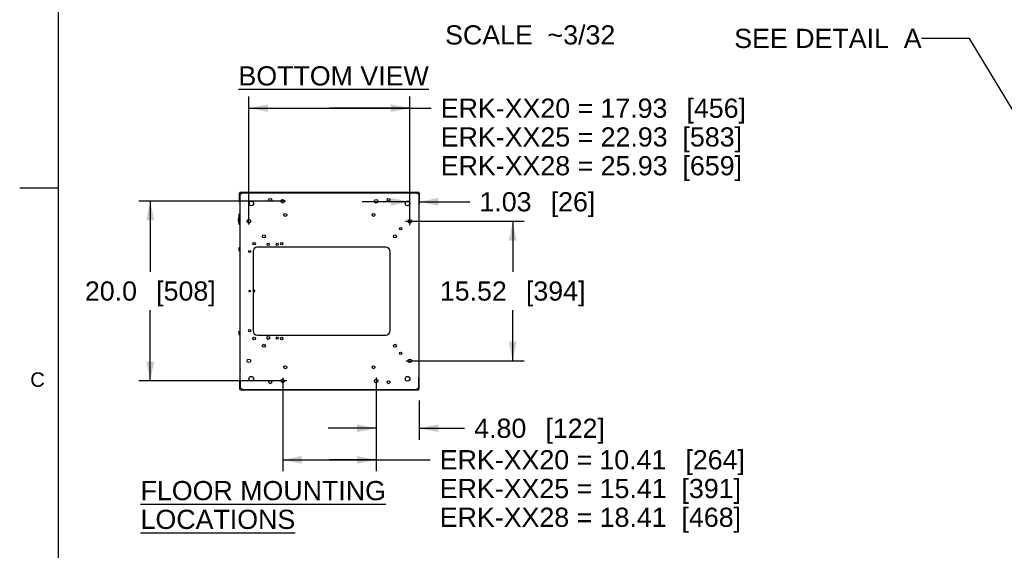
# Model space of a CAD drawing. Header units: inches. Extents: x 6 to 353, y 6 to 228.
# Tile 2 of 256: x 6 to 116, y 98 to 157. Entities that reach past the tile are written whole.
import ezdxf
from ezdxf.enums import TextEntityAlignment as Align

# ---------------------------------------------------------------- set-up
doc = ezdxf.new("R2010")
doc.units = ezdxf.units.IN
doc.header["$LTSCALE"] = 19.946667
doc.header["$MEASUREMENT"] = 0
doc.layers.get('0').update_dxf_attribs({"linetype": 'CONTINUOUS'})
doc.layers.add('03_ALL_AXES', color=7, linetype='CONTINUOUS')
doc.layers.add('09_ALL_DETAIL_ITEMS', color=7, linetype='CONTINUOUS')
doc.styles.get("Standard").update_dxf_attribs({"font": 'arial.ttf'})
doc.styles.add('TEXTSTYLE_2', font='arial.ttf')
doc.dimstyles.new('DIMSTYLE_2', dxfattribs={"dimtxt": 2.133333, "dimasz": 2.133333, "dimexe": 0.06, "dimexo": 0.0625, "dimgap": 0.05, "dimtad": 0, "dimtih": 1, "dimtoh": 1, "dimzin": 4, "dimdsep": 46, "dimtxsty": 'Standard', "dimblk": '_FILLED', "dimblk1": '_FILLED', "dimblk2": '_FILLED', "dimcen": 0.09, "dimadec": 0, "dimazin": 0, "dimtfac": 1, "dimtofl": 0, "dimtmove": 0, "dimatfit": 3, "dimldrblk": '_FILLED', "dimfxl": 0, "dimtolj": 1, "dimtzin": 4, "dimarcsym": 0})
doc.dimstyles.new('DIMSTYLE_7', dxfattribs={"dimtxt": 2.133333, "dimasz": 2.133333, "dimexe": 0.06, "dimexo": 0.0625, "dimgap": 0.05, "dimtad": 0, "dimtih": 1, "dimtoh": 1, "dimdec": 1, "dimzin": 4, "dimdsep": 46, "dimtxsty": 'Standard', "dimblk": '_FILLED', "dimblk1": '_FILLED', "dimblk2": '_FILLED', "dimcen": 0.09, "dimadec": 0, "dimazin": 0, "dimtfac": 1, "dimtdec": 1, "dimtofl": 0, "dimtmove": 0, "dimatfit": 3, "dimldrblk": '_FILLED', "dimfxl": 0, "dimtolj": 1, "dimtzin": 4, "dimarcsym": 0})
doc.dimstyles.get("Standard").update_dxf_attribs({"dimtxt": 2.133333, "dimasz": 2.133333, "dimexe": 0.06, "dimexo": 0.0625, "dimgap": 0.09, "dimtad": 0, "dimtih": 1, "dimtoh": 1, "dimdec": 3, "dimzin": 4, "dimdsep": 46, "dimtxsty": 'Standard', "dimblk": '_FILLED', "dimblk1": '_FILLED', "dimblk2": '_FILLED', "dimcen": 0.09, "dimadec": 0, "dimazin": 0, "dimtp": 0.01, "dimtm": 0.01, "dimtfac": 1, "dimtdec": 3, "dimtofl": 0, "dimtmove": 0, "dimatfit": 3, "dimldrblk": '_FILLED', "dimfxl": 0, "dimtolj": 1, "dimtzin": 4, "dimarcsym": 0})

# ---------------------------------------------------------------- blocks, each defined once
blk = doc.blocks.new('_FILLED')
at = {"color": 0, "linetype": 'ByBlock'}
blk.add_solid([(0, 0), (-1, 0.2), (-1, -0.2)], dxfattribs=at)
blk = doc.blocks.new('*D33')
at = {"color": 7, "linetype": 'Continuous'}
for p, q in [((35.68, 117.55), (35.68, 107.15)), ((46.09, 117.6), (46.09, 107.15)), ((35.68, 108.43), (40.88, 108.43)), ((46.09, 108.43), (40.88, 108.43)), ((40.88, 108.43), (52.1, 108.43))]:
    blk.add_line(p, q, dxfattribs=at)
at = {"color": 7, "linetype": 'Continuous', "xscale": 2.1333333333, "yscale": 2.1333333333, "zscale": 2.1333333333, "rotation": 180}
blk.add_blockref('_FILLED', (35.68, 108.43), dxfattribs=at)
at = {"color": 7, "linetype": 'Continuous', "xscale": 2.1333333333, "yscale": 2.1333333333, "zscale": 2.1333333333}
blk.add_blockref('_FILLED', (46.09, 108.43), dxfattribs=at)
at = {"color": 7, "linetype": 'Continuous'}
for s, height, p in [('[', 2.13, (80.53, 107.37)), (']', 2.13, (86.33, 107.37)), ('ERK-XX20 = ', 2.1333, (53.17, 107.37)), ('10.41', 2.133, (70.94, 107.37)), ('264', 2.133, (81.35, 107.37)), ('ERK-XX25 = 15.41  [391]', 2.1333, (53.17, 104.17)), ('ERK-XX28 = 18.41  [468]', 2.1333, (53.17, 100.97))]:
    blk.add_text(s, height=height, dxfattribs=at).set_placement(p)
blk = doc.blocks.new('*D34')
at = {"color": 7, "linetype": 'Continuous'}
for p, q in [((35.98, 137.2), (19.66, 137.2)), ((20.94, 137.2), (20.94, 129.34)), ((20.94, 117.21), (20.94, 125.07)), ((36.16, 117.21), (19.66, 117.21))]:
    blk.add_line(p, q, dxfattribs=at)
at = {"color": 7, "linetype": 'Continuous', "xscale": 2.1333333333, "yscale": 2.1333333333, "zscale": 2.1333333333}
for p, rotation in [((20.94, 137.2), 90), ((20.94, 117.21), 270)]:
    blk.add_blockref('_FILLED', p, dxfattribs=dict(at, rotation=rotation))
at = {"color": 7, "linetype": 'Continuous'}
for s, height, p in [('20.0', 2.133, (16.56, 126.14)), ('[', 2.13, (22.01, 126.14)), ('508', 2.133, (24.91, 126.14)), (']', 2.13, (27.81, 126.14))]:
    blk.add_text(s, height=height, dxfattribs=at).set_placement(p, align=Align.CENTER)
blk = doc.blocks.new('*D35')
at = {"color": 7, "linetype": 'Continuous'}
for p, q in [((31.92, 134.62), (31.92, 148.83)), ((49.85, 134.53), (49.85, 148.83)), ((31.92, 147.55), (40.88, 147.55)), ((49.85, 147.55), (40.88, 147.55)), ((40.88, 147.55), (52.22, 147.55))]:
    blk.add_line(p, q, dxfattribs=at)
at = {"color": 7, "linetype": 'Continuous', "xscale": 2.1333333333, "yscale": 2.1333333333, "zscale": 2.1333333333, "rotation": 180}
blk.add_blockref('_FILLED', (31.92, 147.55), dxfattribs=at)
at = {"color": 7, "linetype": 'Continuous', "xscale": 2.1333333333, "yscale": 2.1333333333, "zscale": 2.1333333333}
blk.add_blockref('_FILLED', (49.85, 147.55), dxfattribs=at)
at = {"color": 7, "linetype": 'Continuous'}
for s, height, p in [('ERK-XX20 = ', 2.1333, (53.28, 146.48)), ('17.93', 2.133, (71.06, 146.48)), ('[', 2.13, (80.64, 146.48)), ('456', 2.133, (81.47, 146.48)), (']', 2.13, (86.44, 146.48)), ('ERK-XX25 = 22.93  [583]', 2.1333, (53.28, 143.28)), ('ERK-XX28 = 25.93  [659]', 2.1333, (53.28, 140.08))]:
    blk.add_text(s, height=height, dxfattribs=at).set_placement(p)
blk = doc.blocks.new('*D36')
at = {"color": 7, "linetype": 'Continuous'}
for p, q in [((49.37, 134.96), (62.57, 134.96)), ((61.29, 134.96), (61.29, 129.34)), ((61.29, 119.44), (61.29, 125.07)), ((49.42, 119.44), (62.57, 119.44))]:
    blk.add_line(p, q, dxfattribs=at)
at = {"color": 7, "linetype": 'Continuous', "xscale": 2.1333333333, "yscale": 2.1333333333, "zscale": 2.1333333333}
for p, rotation in [((61.29, 134.96), 90), ((61.29, 119.44), 270)]:
    blk.add_blockref('_FILLED', p, dxfattribs=dict(at, rotation=rotation))
at = {"color": 7, "linetype": 'Continuous'}
for s, height, p in [('15.52', 2.133, (56.91, 126.14)), ('[', 2.13, (63.18, 126.14)), ('394', 2.133, (66.08, 126.14)), (']', 2.13, (68.98, 126.14))]:
    blk.add_text(s, height=height, dxfattribs=at).set_placement(p, align=Align.CENTER)
blk = doc.blocks.new('*D39')
at = {"color": 7, "linetype": 'Continuous'}
for p, q in [((46.09, 115.87), (46.09, 110.66)), ((50.88, 115.01), (50.88, 110.66)), ((46.09, 111.94), (40.75, 111.94)), ((50.88, 111.94), (55.94, 111.94))]:
    blk.add_line(p, q, dxfattribs=at)
at = {"color": 7, "linetype": 'Continuous', "xscale": 2.1333333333, "yscale": 2.1333333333, "zscale": 2.1333333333}
blk.add_blockref('_FILLED', (46.09, 111.94), dxfattribs=at)
at = {"color": 7, "linetype": 'Continuous', "xscale": 2.1333333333, "yscale": 2.1333333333, "zscale": 2.1333333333, "rotation": 180}
blk.add_blockref('_FILLED', (50.88, 111.94), dxfattribs=at)
at = {"color": 7, "linetype": 'Continuous'}
for s, height, p in [('4.80', 2.133, (57.01, 110.87)), ('[', 2.13, (64.94, 110.87)), ('122', 2.133, (65.76, 110.87)), (']', 2.13, (70.73, 110.87))]:
    blk.add_text(s, height=height, dxfattribs=at).set_placement(p)
blk = doc.blocks.new('*D40')
at = {"color": 7, "linetype": 'Continuous'}
for p, q in [((49.85, 136.3), (49.85, 138.41)), ((49.85, 137.13), (44.52, 137.13)), ((50.88, 137.13), (56.52, 137.13))]:
    blk.add_line(p, q, dxfattribs=at)
at = {"color": 7, "linetype": 'Continuous', "xscale": 2.1333333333, "yscale": 2.1333333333, "zscale": 2.1333333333}
blk.add_blockref('_FILLED', (49.85, 137.13), dxfattribs=at)
at = {"color": 7, "linetype": 'Continuous', "xscale": 2.1333333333, "yscale": 2.1333333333, "zscale": 2.1333333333, "rotation": 180}
blk.add_blockref('_FILLED', (50.88, 137.13), dxfattribs=at)
at = {"color": 7, "linetype": 'Continuous'}
for s, height, p in [('1.03', 2.133, (57.59, 136.07)), ('[', 2.13, (65.52, 136.07)), ('26', 2.133, (66.35, 136.07)), (']', 2.13, (69.66, 136.07))]:
    blk.add_text(s, height=height, dxfattribs=at).set_placement(p)

msp = doc.modelspace()

# ---------------------------------------------------------------- linework, layer by layer
at = {"color": 7, "linetype": 'Continuous'}
for p, q in [((10.6667, 228.2667), (10.6667, 10.6667)), ((10.6667, 138.6667), (6.4, 138.6667)), ((31.0117, 138.1892), (50.7537, 138.1892)), ((31.0117, 138.1422), (50.7537, 138.1422)), ((31.0627, 138.1422), (31.0627, 138.0822)), ((50.7027, 138.1422), (50.7027, 138.0822)), ((30.8827, 137.0872), (30.8827, 138.0602)), ((30.8827, 137.0872), (30.9297, 137.0872)), ((30.9297, 137.0872), (30.9297, 138.0602)), ((30.9427, 116.3822), (30.9427, 138.0222)), ((30.9427, 138.0222), (31.0927, 138.0222)), ((30.9527, 138.0222), (30.9527, 138.0682)), ((30.9849, 138.0682), (30.9527, 138.0682)), ((30.9527, 138.0486), (30.9733, 138.0486)), ((31.0927, 138.025), (31.0852, 138.0707)), ((31.0927, 138.0132), (31.0927, 138.025)), ((50.6802, 138.0707), (50.6727, 138.025)), ((50.6727, 138.0132), (50.6727, 138.025)), ((50.8227, 138.0222), (50.6727, 138.0222)), ((50.8227, 138.0222), (50.8227, 116.3822)), ((50.8227, 137.8252), (50.8357, 137.8252)), ((50.8227, 137.7227), (50.8357, 137.7227)), ((50.8357, 138.0602), (50.8357, 136.9002)), ((50.8827, 138.0602), (50.8827, 136.9002)), ((31.9302, 137.0184), (31.9758, 137.0009)), ((31.9537, 136.83), (31.9748, 136.928)), ((50.8827, 136.9002), (50.8357, 136.9002)), ((30.7766, 135.3594), (30.7769, 135.3605)), ((30.7766, 135.3594), (30.7769, 135.3605)), ((30.8097, 135.4706), (30.8097, 135.4707)), ((30.8097, 135.4706), (30.8097, 135.4707)), ((30.8198, 135.4949), (30.8201, 135.4955)), ((30.8198, 135.4949), (30.8201, 135.4955)), ((30.8289, 135.5142), (30.8292, 135.5149)), ((30.8289, 135.5142), (30.8292, 135.5149)), ((30.8365, 135.5291), (30.8366, 135.5292)), ((30.8431, 134.8412), (30.8422, 134.8488)), ((30.8424, 135.5399), (30.8431, 135.546)), ((30.8427, 135.5403), (30.8449, 135.544)), ((30.8428, 135.5403), (30.8451, 135.5444)), ((30.8448, 135.546), (30.8431, 135.546)), ((30.8763, 135.7842), (30.8448, 135.7527)), ((30.8448, 134.6346), (30.8448, 135.7527)), ((30.8763, 134.6031), (30.8763, 135.7842)), ((30.9433, 135.7842), (30.8763, 135.7842)), ((31.7504, 134.8502), (31.7504, 135.0774)), ((30.8431, 134.8412), (30.8448, 134.8412)), ((30.8448, 134.6346), (30.8763, 134.6031)), ((30.8763, 134.6031), (30.9433, 134.6031)), ((30.8068, 132.0287), (30.9133, 132.0287)), ((30.8068, 131.8742), (30.9133, 131.8742)), ((30.8068, 131.7197), (30.9133, 131.7197)), ((30.9027, 132.0287), (30.9197, 132.067)), ((30.9027, 131.7197), (30.9197, 131.6813)), ((30.8068, 122.6847), (30.9133, 122.6847)), ((30.8068, 122.5302), (30.9133, 122.5302)), ((30.8068, 122.3757), (30.9133, 122.3757)), ((30.9027, 122.6847), (30.9197, 122.723)), ((30.9027, 122.3757), (30.9197, 122.3373)), ((30.8827, 117.3172), (30.8827, 116.3442)), ((30.8827, 117.3172), (30.9297, 117.3172)), ((30.9297, 117.3172), (30.9297, 116.3442)), ((50.8827, 117.5042), (50.8357, 117.5042)), ((50.8357, 116.3442), (50.8357, 117.5042)), ((50.8827, 116.3442), (50.8827, 117.5042)), ((30.9427, 116.3822), (31.0927, 116.3822)), ((30.9527, 116.3362), (30.9527, 116.3822)), ((30.9527, 116.3557), (30.9733, 116.3557)), ((30.9849, 116.3362), (30.9527, 116.3362)), ((31.0117, 116.2622), (50.7537, 116.2622)), ((31.0117, 116.2152), (50.7537, 116.2152)), ((31.0627, 116.2622), (31.0627, 116.3222)), ((31.0852, 116.3337), (31.0927, 116.3793)), ((31.0927, 116.3912), (31.0927, 116.3793)), ((50.6727, 116.3912), (50.6727, 116.3793)), ((50.6727, 116.3822), (50.8227, 116.3822)), ((50.6727, 116.3793), (50.6802, 116.3337)), ((50.7027, 116.2622), (50.7027, 116.3222)), ((50.8357, 116.6817), (50.8227, 116.6817)), ((50.8357, 116.5792), (50.8227, 116.5792))]:
    msp.add_line(p, q, dxfattribs=at)
for centre, radius, start, end in [((31.0117, 138.0602), 0.129, 90, 180), ((31.0117, 138.0602), 0.082, 90, 180), ((50.7537, 138.0602), 0.129, 0, 90), ((50.7537, 138.0602), 0.082, 0, 90), ((31.0117, 137.1562), 0.129, 217.929901, 235.286601), ((31.0117, 137.1562), 0.082, 205.413662, 212.117975), ((31.1237, 137.9693), 0.171, 110.921978, 161.945799), ((31.1237, 137.9693), 0.081, 117.836681, 134.653008), ((29.9684, 137.8748), 1.1339, 9.947153, 10.588152), ((50.6327, 137.9607), 0.09, 43.37399, 59.361719), ((51.797, 137.8748), 1.1339, 169.411848, 170.052847), ((50.6327, 137.9607), 0.18, 20.047292, 67.007226), ((50.7537, 136.9692), 0.082, 327.882025, 334.586338), ((50.7537, 136.9692), 0.129, 304.713399, 322.070099), ((31.6246, 135.1974), 0.8643, 176.631274, 180.248246), ((31.5406, 135.2013), 0.7802, 175.704943, 176.562216), ((31.5334, 135.2013), 0.7731, 175.662009, 176.527045), ((31.5527, 135.1999), 0.7924, 172.142952, 175.663932), ((31.5364, 135.2017), 0.776, 172.109825, 175.704843), ((31.5255, 135.2031), 0.765, 171.686826, 172.101979), ((31.5181, 135.2042), 0.7575, 171.687073, 172.106095), ((31.5162, 135.2045), 0.7556, 168.170372, 171.691376), ((31.5159, 135.2045), 0.7553, 168.166721, 171.689), ((31.4877, 135.2102), 0.7265, 164.655132, 168.065095), ((31.4875, 135.2103), 0.7263, 164.656342, 168.067463), ((31.4696, 135.215), 0.7078, 164.451757, 164.642163), ((31.4651, 135.2162), 0.7032, 164.444373, 164.636541), ((31.4572, 135.2184), 0.695, 161.527963, 164.448342), ((31.4556, 135.219), 0.6933, 161.52726, 164.455662), ((31.4286, 135.2277), 0.6649, 161.225588, 161.50695), ((31.3977, 135.2383), 0.6323, 161.227649, 161.522143), ((31.4277, 135.228), 0.664, 160.805948, 161.225485), ((31.3693, 135.2479), 0.6023, 160.787235, 161.227737), ((31.4215, 135.2302), 0.6574, 158.54546, 160.823847), ((31.4191, 135.2311), 0.6548, 158.542914, 160.809274), ((31.3807, 135.2461), 0.6136, 156.075307, 158.523713), ((31.376, 135.248), 0.6085, 156.062219, 158.531072), ((31.3228, 135.2716), 0.5504, 153.835604, 155.987669), ((31.3222, 135.2718), 0.5496, 153.830879, 155.983826), ((31.2554, 135.3045), 0.4753, 151.8023, 153.722497), ((31.2519, 135.3063), 0.4713, 151.790464, 153.726927), ((31.1925, 135.3379), 0.4041, 150.075831, 151.768444), ((31.1888, 135.34), 0.3998, 150.071283, 151.754476), ((31.1951, 135.3358), 0.4074, 149.872509, 149.996349), ((31.1793, 135.3453), 0.389, 149.902861, 150.049758), ((30.9307, 132.0622), 0.012, 0, 156.063326), ((30.9307, 131.6862), 0.012, 203.936674, 360), ((32.4427, 127.2022), 0.098, 228.862585, 131.137415), ((32.4427, 127.2022), 0.078, 214.405322, 145.594678), ((32.4427, 127.2022), 0.0749, 210.686041, 149.313959), ((30.9307, 122.7182), 0.012, 0, 156.063326), ((30.9307, 122.3422), 0.012, 203.936674, 360), ((31.0117, 117.2482), 0.129, 124.713399, 142.070099), ((50.7537, 117.4352), 0.082, 25.413662, 32.117975), ((50.7537, 117.4352), 0.129, 37.929901, 55.286601), ((31.0117, 116.3442), 0.129, 180, 270), ((31.0117, 116.3442), 0.082, 180, 270), ((31.0117, 117.2482), 0.082, 147.882025, 154.586338), ((31.1237, 116.4351), 0.171, 198.054201, 249.078022), ((31.1237, 116.4351), 0.081, 225.346992, 242.163319), ((29.9684, 116.5295), 1.1339, 349.411848, 350.052847), ((50.6327, 116.4437), 0.09, 300.638281, 316.62601), ((51.797, 116.5295), 1.1339, 189.947153, 190.588152), ((50.6327, 116.4437), 0.18, 292.992774, 339.952708), ((50.7537, 116.3442), 0.129, 270, 360), ((50.7537, 116.3442), 0.082, 270, 360)]:
    msp.add_arc(centre, radius, start, end, dxfattribs=at)
for points, knots in [([(31.0777, 138.1085), (31.0757, 138.117), (31.0728, 138.128), (31.0676, 138.1393), (31.0641, 138.1422), (31.0627, 138.1422)], [0, 0, 0, 0, 0.68725354, 0.88533437, 1, 1, 1, 1]), ([(50.7027, 138.1422), (50.7005, 138.1422), (50.6957, 138.1362), (50.6919, 138.1246), (50.6868, 138.1059), (50.684, 138.0914), (50.6825, 138.0832)], [0, 0, 0, 0, 0.10118931, 0.30158368, 0.6060466, 1, 1, 1, 1]), ([(31.0727, 138.074), (31.0719, 138.0752), (31.0696, 138.0787), (31.0656, 138.0822), (31.0627, 138.0822)], [0, 0, 0, 0, 0.32981131, 1, 1, 1, 1]), ([(31.0827, 138.0513), (31.0819, 138.0536), (31.079, 138.0613), (31.0758, 138.069), (31.0727, 138.074)], [0, 0, 0, 0, 0.29133584, 1, 1, 1, 1]), ([(31.0829, 138.0832), (31.0825, 138.0855), (31.0809, 138.0939), (31.0791, 138.1024), (31.0777, 138.1085)], [0, 0, 0, 0, 0.26909674, 1, 1, 1, 1]), ([(31.0927, 138.0195), (31.0919, 138.0223), (31.0887, 138.033), (31.0854, 138.0436), (31.0827, 138.0513)], [0, 0, 0, 0, 0.26314209, 1, 1, 1, 1]), ([(50.7027, 138.0822), (50.7001, 138.0822), (50.6938, 138.0772), (50.6848, 138.0589), (50.6793, 138.0414), (50.6753, 138.0283)], [0, 0, 0, 0, 0.12676031, 0.33853468, 1, 1, 1, 1]), ([(31.9758, 137.0009), (31.9752, 137.0012), (31.9739, 137.0014), (31.9717, 137.0011), (31.9694, 137.0002), (31.9658, 136.9981), (31.9608, 136.9937), (31.9544, 136.9866), (31.9474, 136.9773), (31.9397, 136.9659), (31.9314, 136.9524), (31.9259, 136.9427), (31.9231, 136.9375)], [0, 0, 0, 0, 0.02213712, 0.04666715, 0.07537926, 0.10936924, 0.19528853, 0.30675332, 0.4439032, 0.60606315, 0.79205751, 1, 1, 1, 1]), ([(31.9748, 136.928), (31.9759, 136.9331), (31.9779, 136.9428), (31.9802, 136.9566), (31.9816, 136.9686), (31.9822, 136.9789), (31.982, 136.9873), (31.9811, 136.9931), (31.9799, 136.9967), (31.9785, 136.9991), (31.9769, 137.0005), (31.9758, 137.0009)], [0, 0, 0, 0, 0.20764722, 0.39293662, 0.55424335, 0.69064477, 0.80171633, 0.88788651, 0.92231985, 0.9517396, 1, 1, 1, 1]), ([(30.7603, 135.1936), (30.7603, 135.2027), (30.7605, 135.2209), (30.7612, 135.2391), (30.7618, 135.2481)], [0, 0, 0, 0, 0.50036333, 1, 1, 1, 1]), ([(30.845, 134.8442), (30.8438, 134.8463), (30.8409, 134.8514), (30.8359, 134.8607), (30.8297, 134.873), (30.8196, 134.8949), (30.8062, 134.9281), (30.7912, 134.9737), (30.7782, 135.0248), (30.7683, 135.0794), (30.762, 135.136), (30.7604, 135.1743), (30.7603, 135.1936)], [0, 0, 0, 0, 0.01960452, 0.04863453, 0.08688731, 0.13362981, 0.24809831, 0.38268331, 0.52948003, 0.68326191, 0.84078367, 1, 1, 1, 1]), ([(30.9133, 132.0287), (30.9117, 132.0223), (30.9087, 132.0096), (30.9053, 131.9904), (30.9032, 131.9709), (30.9025, 131.9514), (30.9032, 131.9319), (30.9053, 131.9125), (30.9087, 131.8932), (30.9117, 131.8805), (30.9133, 131.8742)], [0, 0, 0, 0, 0.12543643, 0.25053425, 0.37534922, 0.5, 0.62465078, 0.74946575, 0.87456357, 1, 1, 1, 1]), ([(30.9133, 131.8742), (30.9117, 131.8678), (30.9087, 131.8551), (30.9053, 131.8359), (30.9032, 131.8164), (30.9027, 131.8034), (30.9027, 131.7969)], [0, 0, 0, 0, 0.25087296, 0.50106863, 0.75069853, 1, 1, 1, 1]), ([(30.9027, 131.7969), (30.9027, 131.7904), (30.9032, 131.7774), (30.9053, 131.758), (30.9087, 131.7387), (30.9117, 131.726), (30.9133, 131.7197)], [0, 0, 0, 0, 0.24930149, 0.4989314, 0.74912706, 1, 1, 1, 1]), ([(30.9133, 122.6847), (30.9117, 122.6783), (30.9087, 122.6656), (30.9053, 122.6464), (30.9032, 122.6269), (30.9025, 122.6074), (30.9032, 122.5879), (30.9053, 122.5685), (30.9087, 122.5492), (30.9117, 122.5365), (30.9133, 122.5302)], [0, 0, 0, 0, 0.12543643, 0.25053425, 0.37534922, 0.5, 0.62465078, 0.74946575, 0.87456357, 1, 1, 1, 1]), ([(30.9133, 122.5302), (30.9117, 122.5238), (30.9087, 122.5111), (30.9053, 122.4919), (30.9032, 122.4724), (30.9027, 122.4594), (30.9027, 122.4529)], [0, 0, 0, 0, 0.25087296, 0.50106863, 0.75069853, 1, 1, 1, 1]), ([(30.9027, 122.4529), (30.9027, 122.4464), (30.9032, 122.4334), (30.9053, 122.414), (30.9087, 122.3947), (30.9117, 122.382), (30.9133, 122.3757)], [0, 0, 0, 0, 0.24930149, 0.4989314, 0.74912706, 1, 1, 1, 1]), ([(31.0627, 116.3222), (31.0653, 116.3222), (31.0715, 116.3271), (31.0806, 116.3454), (31.0861, 116.3629), (31.0901, 116.376)], [0, 0, 0, 0, 0.12676031, 0.33853468, 1, 1, 1, 1]), ([(31.0627, 116.2622), (31.0648, 116.2622), (31.0697, 116.2682), (31.0735, 116.2797), (31.0786, 116.2985), (31.0814, 116.313), (31.0829, 116.3212)], [0, 0, 0, 0, 0.10118931, 0.30158368, 0.6060466, 1, 1, 1, 1]), ([(50.6727, 116.3848), (50.6735, 116.382), (50.6767, 116.3714), (50.68, 116.3608), (50.6827, 116.3531)], [0, 0, 0, 0, 0.26314209, 1, 1, 1, 1]), ([(50.6825, 116.3212), (50.6829, 116.3189), (50.6845, 116.3104), (50.6863, 116.302), (50.6877, 116.2959)], [0, 0, 0, 0, 0.26909674, 1, 1, 1, 1]), ([(50.6827, 116.3531), (50.6835, 116.3508), (50.6864, 116.3431), (50.6896, 116.3354), (50.6927, 116.3304)], [0, 0, 0, 0, 0.29133584, 1, 1, 1, 1]), ([(50.6877, 116.2959), (50.6897, 116.2874), (50.6926, 116.2764), (50.6978, 116.2651), (50.7012, 116.2622), (50.7027, 116.2622)], [0, 0, 0, 0, 0.68725354, 0.88533437, 1, 1, 1, 1]), ([(50.6927, 116.3304), (50.6935, 116.3292), (50.6958, 116.3256), (50.6998, 116.3222), (50.7027, 116.3222)], [0, 0, 0, 0, 0.32981131, 1, 1, 1, 1])]:
    msp.add_open_spline(points, degree=3, knots=knots, dxfattribs=at)
at = {"layer": '03_ALL_AXES', "color": 7, "linetype": 'Continuous'}
for p, q in [((30.9427, 137.7778), (30.9297, 137.7908)), ((30.9427, 137.4386), (30.9297, 137.4256)), ((50.8227, 137.6843), (50.8357, 137.6973)), ((50.8227, 137.3451), (50.8357, 137.3321)), ((30.7927, 132.0282), (30.793, 132.0287)), ((30.7927, 132.0282), (30.7927, 131.7202)), ((30.7927, 131.7202), (30.793, 131.7197)), ((30.793, 132.0287), (30.8068, 132.0287)), ((30.8068, 131.7197), (30.793, 131.7197)), ((32.3787, 131.6002), (32.3787, 122.8042)), ((47.1367, 132.1002), (32.8787, 132.1002)), ((47.6367, 122.8042), (47.6367, 131.6002)), ((30.7927, 122.6842), (30.793, 122.6847)), ((30.7927, 122.6842), (30.7927, 122.3762)), ((30.7927, 122.3762), (30.793, 122.3757)), ((30.793, 122.6847), (30.8068, 122.6847)), ((30.8068, 122.3757), (30.793, 122.3757)), ((32.8787, 122.3042), (47.1367, 122.3042)), ((30.9183, 120.0191), (30.9183, 120.0441)), ((30.9427, 120.0441), (30.9183, 120.0441)), ((30.9427, 120.0191), (30.9183, 120.0191)), ((30.9323, 118.3626), (30.9323, 118.5966)), ((30.9427, 118.5966), (30.9323, 118.5966)), ((30.9427, 118.3626), (30.9323, 118.3626)), ((30.9427, 116.9658), (30.9297, 116.9788)), ((30.9427, 116.6266), (30.9297, 116.6136)), ((50.8227, 117.0593), (50.8357, 117.0723)), ((50.8227, 116.7201), (50.8357, 116.7071))]:
    msp.add_line(p, q, dxfattribs=at)
for centre, radius in [((32.1797, 136.9522), 0.26), ((34.3021, 137.3503), 0.1615), ((35.6797, 137.1972), 0.203), ((46.0857, 137.1972), 0.203), ((47.4633, 137.3503), 0.1615), ((49.5857, 136.9522), 0.26), ((31.9156, 134.9638), 0.203), ((35.9758, 135.6766), 0.1615), ((45.7896, 135.6766), 0.1615), ((49.8498, 134.9638), 0.203), ((48.8227, 134.1422), 0.128), ((33.5893, 133.2901), 0.1615), ((48.1761, 133.2901), 0.1615), ((32.0037, 131.6002), 0.125), ((32.5037, 132.4752), 0.1405), ((34.0677, 132.4122), 0.128), ((35.0677, 132.4122), 0.128), ((35.5687, 132.4752), 0.1405), ((32.0037, 127.2022), 0.094), ((32.0037, 122.8042), 0.125), ((32.5037, 121.9292), 0.1405), ((34.0677, 121.9922), 0.1685), ((35.0677, 121.9922), 0.128), ((35.5687, 121.9292), 0.1405), ((33.5893, 121.1143), 0.1615), ((48.1761, 121.1143), 0.1615), ((31.9156, 119.4406), 0.203), ((48.8227, 120.2622), 0.128), ((49.8498, 119.4406), 0.203), ((35.9758, 118.7278), 0.1615), ((45.7896, 118.7278), 0.1615), ((32.1797, 117.4522), 0.26), ((35.6797, 117.2072), 0.203), ((46.0857, 117.2072), 0.203), ((49.5857, 117.4522), 0.26), ((34.3021, 117.0541), 0.1615), ((47.4633, 117.0541), 0.1615)]:
    msp.add_circle(centre, radius, dxfattribs=at)
for centre, radius, start, end in [((32.8787, 131.6002), 0.5, 90, 180), ((47.1367, 131.6002), 0.5, 0, 90), ((32.4427, 127.2022), 0.128, 239.905069, 120.094931), ((32.4427, 127.2022), 0.108, 233.513767, 126.486233), ((32.8787, 122.8042), 0.5, 180, 270), ((47.1367, 122.8042), 0.5, 270, 360), ((31.1533, 118.4796), 0.25, 152.09545, 207.90455)]:
    msp.add_arc(centre, radius, start, end, dxfattribs=at)
for points in [[(30.8068, 132.0287), (30.8047, 132.0224), (30.8009, 132.0098), (30.7964, 131.9905), (30.7936, 131.9711), (30.7927, 131.9514), (30.7936, 131.9318), (30.7964, 131.9123), (30.8009, 131.8931), (30.8047, 131.8804), (30.8068, 131.8742)], [(30.8068, 131.8742), (30.8047, 131.8679), (30.8009, 131.8553), (30.7964, 131.836), (30.7936, 131.8166), (30.7927, 131.7969), (30.7936, 131.7773), (30.7964, 131.7578), (30.8009, 131.7386), (30.8047, 131.7259), (30.8068, 131.7197)], [(30.8068, 122.6847), (30.8047, 122.6784), (30.8009, 122.6658), (30.7964, 122.6465), (30.7936, 122.6271), (30.7927, 122.6074), (30.7936, 122.5878), (30.7964, 122.5683), (30.8009, 122.5491), (30.8047, 122.5364), (30.8068, 122.5302)], [(30.8068, 122.5302), (30.8047, 122.5239), (30.8009, 122.5113), (30.7964, 122.492), (30.7936, 122.4726), (30.7927, 122.4529), (30.7936, 122.4333), (30.7964, 122.4138), (30.8009, 122.3946), (30.8047, 122.3819), (30.8068, 122.3757)]]:
    msp.add_open_spline(points, degree=3, knots=[0, 0, 0, 0, 0.12571255, 0.25088014, 0.3755791, 0.5, 0.6244209, 0.74911986, 0.87428745, 1, 1, 1, 1], dxfattribs=at)

# ---------------------------------------------------------------- texts
at = {"color": 7, "linetype": 'Continuous', "style": 'TEXTSTYLE_2'}
msp.add_text('C', height=1.6, dxfattribs=at).set_placement((8.3833, 116.5551), align=Align.CENTER)
at = {"layer": '09_ALL_DETAIL_ITEMS', "color": 7, "linetype": 'Continuous'}
for s, p in [('SCALE  ', (59.4757, 154.6337)), ('~3/32', (68.9448, 154.6337))]:
    msp.add_text(s, height=2.13333, dxfattribs=at).set_placement(p, align=Align.CENTER)
for s, height, p in [('SEE DETAIL  ', 2.133333, (104.8387, 154.2428)), ('A', 2.1333, (106.8213, 154.2428))]:
    msp.add_text(s, height=height, dxfattribs=at).set_placement(p, align=Align.RIGHT)
for s, p in [('%%uBOTTOM VIEW', (30.7572, 150.075)), ('%%uFLOOR MOUNTING', (19.8613, 103.9388)), ('%%uLOCATIONS', (19.8613, 100.7388))]:
    msp.add_text(s, height=2.133333, dxfattribs=at).set_placement(p)

# ---------------------------------------------------------------- dimensions: what is measured, and where the dimension line sits
at = {"color": 7, "linetype": 'Continuous'}
dim = msp.add_linear_dim(base=(31.9156, 147.5502), p1=(49.8498, 134.4678), p2=(31.9156, 134.5582), angle=180, text='ERK-XX20 = <>\\PERK-XX25 = 22.93  [583]\\PERK-XX28 = 25.93  [659]', dimstyle='DIMSTYLE_2', dxfattribs=at)
dim.commit()
dim.dimension.update_dxf_attribs({"geometry": '*D35', "text_midpoint": (70.2741, 144.3502), "dimtype": 160})
for base, p1, p2, angle, dimstyle, picture, middle in [((49.8498, 137.1341), (50.8827, 136.9002), (49.8498, 138.4766), 180, 'DIMSTYLE_2', '*D40', (64.0381, 137.1341)), ((20.9425, 137.1972), (36.2209, 117.2072), (36.0401, 137.1972), 90, 'DIMSTYLE_7', '*D34', (20.9425, 127.2022)), ((61.2861, 119.4406), (49.3086, 134.9638), (49.3538, 119.4406), 270, 'DIMSTYLE_2', '*D36', (61.2861, 127.2022)), ((46.0857, 111.9366), (50.8827, 115.0733), (46.0857, 115.9363), 180, 'DIMSTYLE_2', '*D39', (64.2824, 111.9366))]:
    dim = msp.add_linear_dim(base=base, p1=p1, p2=p2, angle=angle, dimstyle=dimstyle, dxfattribs=at)
    dim.commit()
    dim.dimension.update_dxf_attribs({"geometry": picture, "text_midpoint": middle, "dimtype": 160})
dim = msp.add_linear_dim(base=(46.0857, 108.4335), p1=(35.6797, 117.6128), p2=(46.0857, 117.658), text='ERK-XX20 = <>\\PERK-XX25 = 15.41  [391]\\PERK-XX28 = 18.41  [468]', dimstyle='DIMSTYLE_2', dxfattribs=at)
dim.commit()
dim.dimension.update_dxf_attribs({"geometry": '*D33', "text_midpoint": (70.1598, 105.2335), "dimtype": 160})

# ---------------------------------------------------------------- leaders
at = {"layer": '09_ALL_DETAIL_ITEMS', "color": 7, "linetype": 'Continuous'}
msp.add_leader([(119.2357, 143.5826), (112.1547, 155.3094), (106.8213, 155.3094)], dimstyle='Standard', override={"dimtad": 0}, dxfattribs=at)

doc.saveas('drawing.dxf')
